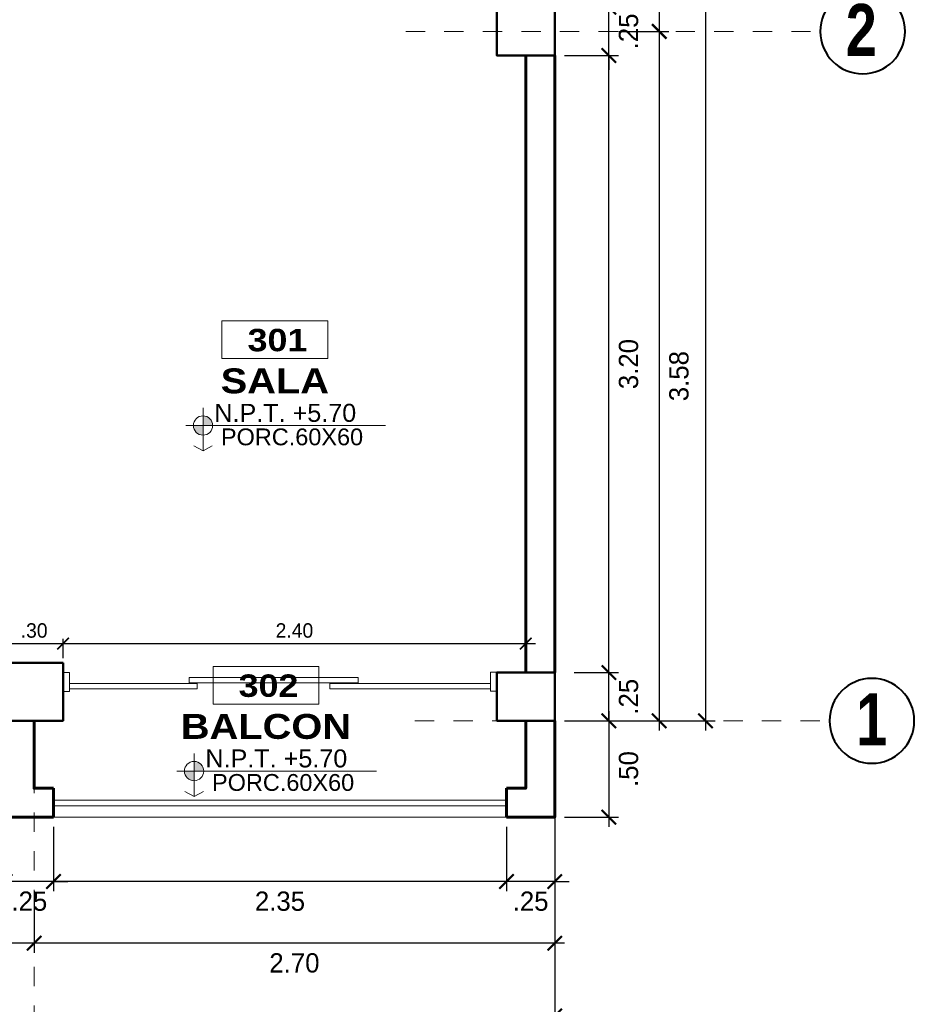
# Model space of a CAD drawing. Header units: metres. Extents: x -13 to 533, y -25 to 219.
# Tile 46 of 99: x 50.26 to 54.9, y -1.47 to 3.64. Entities that reach past the tile are written whole.
import ezdxf
from ezdxf.enums import TextEntityAlignment as Align

# ---------------------------------------------------------------- set-up
doc = ezdxf.new("R2010")
doc.units = ezdxf.units.M
doc.linetypes.add('DASHDOT', pattern=[1, 0.5, -0.25, 0, -0.25])
for name, color, linetype, lineweight in [('COLUMNAS', 5, 'Continuous', 80), ('COTAS', 4, 'Continuous', 13), ('EJES', 251, 'Continuous', 20), ('NPT', 255, 'Continuous', 13), ('Pluma 0.2', 252, 'Continuous', 20), ('PLUMA 0.8', 1, 'Continuous', 60), ('TEXTO', 14, 'Continuous', 40), ('Textos', 7, 'Continuous', 0), ('VANOS', 254, 'Continuous', 20)]:
    doc.layers.add(name, color=color, linetype=linetype, lineweight=lineweight)
doc.styles.add('ARIAL BLACK', font='txt', dxfattribs={"height": 0.1})
doc.styles.add('joe1', font='impact.ttf')
doc.styles.add('STYLE1', font='arial.ttf', dxfattribs={"height": 0.3})
doc.styles.add('TEXTOCENT', font='GOTHIC.TTF')
doc.dimstyles.new('PLANTA50', dxfattribs={"dimscale": 0.5, "dimtxt": 0.2, "dimasz": 0.15, "dimexe": 0.1, "dimexo": 0.1, "dimgap": 0.1, "dimtad": 2, "dimzin": 7, "dimdsep": 46, "dimtxsty": 'TEXTOCENT', "dimblk": 'ARCHTICK', "dimcen": 0.2, "dimdle": 0.1, "dimclrd": 8, "dimclre": 8, "dimclrt": 256, "dimaunit": 1, "dimadec": 0, "dimazin": 0, "dimtfac": 1, "dimtix": 1, "dimtmove": 2, "dimatfit": 3, "dimldrblk": 'ARCHTICK', "dimfxl": 1, "dimtolj": 1, "dimtzin": 0, "dimarcsym": 0})

# ---------------------------------------------------------------- blocks, each defined once
blk = doc.blocks.new('_ARCHTICK')
at = {"color": 0, "linetype": 'ByBlock', "const_width": 0.15}
blk.add_lwpolyline([(-0.5, -0.5), (0.5, 0.5)], dxfattribs=at)
blk = doc.blocks.new('*D373')
at = {"layer": 'COTAS', "color": 8, "lineweight": -2, "transparency": 16777216}
for p, q in [((53.3179, 0.25), (53.3179, 0.325)), ((53.1371, 0.25), (53.3679, 0.25)), ((53.3179, 0), (53.3179, 0.25)), ((53.1371, 0), (53.3679, 0)), ((53.3179, 0), (53.3179, -0.075))]:
    blk.add_line(p, q, dxfattribs=at)
at = {"layer": 'Defpoints', "color": 0, "lineweight": 5, "transparency": 16777216}
for p in [(53.0871, 0.25), (53.3179, 0.25), (53.0871, 0)]:
    blk.add_point(p, dxfattribs=at)
at = {"layer": 'COTAS', "color": 8, "lineweight": -2, "transparency": 16777216, "xscale": 0.075, "yscale": 0.075, "zscale": 0.075}
for p, rotation in [((53.3179, 0.25), 270), ((53.3179, 0), 90)]:
    blk.add_blockref('_ARCHTICK', p, dxfattribs=dict(at, rotation=rotation))
at = {"layer": 'COTAS', "transparency": 16777216, "insert": (53.4204, 0.125), "char_height": 0.1, "attachment_point": 5, "rotation": 90, "style": 'TEXTOCENT'}
blk.add_mtext('\\A1;.25', dxfattribs=at)
blk = doc.blocks.new('*D374')
at = {"layer": 'COTAS', "color": 8, "lineweight": -2, "transparency": 16777216}
for p, q in [((53.8189, 20.05), (53.8189, -0.05)), ((53.0871, 20), (53.8689, 20)), ((53.1371, 0), (53.8689, 0))]:
    blk.add_line(p, q, dxfattribs=at)
at = {"layer": 'Defpoints', "color": 0, "lineweight": 5, "transparency": 16777216}
for p in [(53.0371, 20), (53.0871, 0), (53.8189, 0)]:
    blk.add_point(p, dxfattribs=at)
at = {"layer": 'COTAS', "color": 8, "lineweight": -2, "transparency": 16777216, "xscale": 0.075, "yscale": 0.075, "zscale": 0.075}
for p, rotation in [((53.8189, 20), 90), ((53.8189, 0), 270)]:
    blk.add_blockref('_ARCHTICK', p, dxfattribs=dict(at, rotation=rotation))
at = {"layer": 'COTAS', "transparency": 16777216, "insert": (53.9214, 10), "char_height": 0.1, "attachment_point": 5, "rotation": 90, "style": 'TEXTOCENT'}
blk.add_mtext('\\A1;20.00', dxfattribs=at)
blk = doc.blocks.new('A$C7ABB6997')
at = {"layer": 'EJES', "color": 250, "linetype": 'DASHDOT', "ltscale": 0.01}
blk.add_line((0.22, 0.6), (0.22, 2.75), dxfattribs=at)
at = {"layer": 'EJES', "color": 250, "lineweight": 40}
blk.add_circle((0.22, 2.97), 0.22, dxfattribs=at)
blk = doc.blocks.new('*D375')
at = {"layer": 'COTAS', "color": 8, "lineweight": -2, "transparency": 16777216}
for p, q in [((53.3179, 0.2), (53.3179, 3.5)), ((53.0871, 3.45), (53.3679, 3.45)), ((53.1371, 0.25), (53.3679, 0.25))]:
    blk.add_line(p, q, dxfattribs=at)
at = {"layer": 'Defpoints', "color": 0, "lineweight": 5, "transparency": 16777216}
for p in [(53.0371, 3.45), (53.3179, 3.45), (53.0871, 0.25)]:
    blk.add_point(p, dxfattribs=at)
at = {"layer": 'COTAS', "color": 8, "lineweight": -2, "transparency": 16777216, "xscale": 0.075, "yscale": 0.075, "zscale": 0.075}
for p, rotation in [((53.3179, 3.45), 90), ((53.3179, 0.25), 270)]:
    blk.add_blockref('_ARCHTICK', p, dxfattribs=dict(at, rotation=rotation))
at = {"layer": 'COTAS', "transparency": 16777216, "insert": (53.4204, 1.85), "char_height": 0.1, "attachment_point": 5, "rotation": 90, "style": 'TEXTOCENT'}
blk.add_mtext('\\A1;3.20', dxfattribs=at)
blk = doc.blocks.new('*D376')
at = {"layer": 'COTAS', "color": 8, "lineweight": -2, "transparency": 16777216}
for p, q in [((53.3179, 0.05), (53.3179, -0.55)), ((53.0871, 0), (53.3679, 0)), ((53.0871, -0.5), (53.3679, -0.5))]:
    blk.add_line(p, q, dxfattribs=at)
at = {"layer": 'Defpoints', "color": 0, "lineweight": 5, "transparency": 16777216}
for p in [(53.0371, 0), (53.0371, -0.5), (53.3179, -0.5)]:
    blk.add_point(p, dxfattribs=at)
at = {"layer": 'COTAS', "color": 8, "lineweight": -2, "transparency": 16777216, "xscale": 0.075, "yscale": 0.075, "zscale": 0.075}
for p, rotation in [((53.3179, 0), 90), ((53.3179, -0.5), 270)]:
    blk.add_blockref('_ARCHTICK', p, dxfattribs=dict(at, rotation=rotation))
at = {"layer": 'COTAS', "transparency": 16777216, "insert": (53.4204, -0.25), "char_height": 0.1, "attachment_point": 5, "rotation": 90, "style": 'TEXTOCENT'}
blk.add_mtext('\\A1;.50', dxfattribs=at)
blk = doc.blocks.new('*D377')
at = {"layer": 'COTAS', "color": 8, "lineweight": -2, "transparency": 16777216}
for p, q in [((53.3679, 3.575), (53.6292, 3.575)), ((53.5792, 3.625), (53.5792, -0.05)), ((53.1371, 0), (53.6292, 0))]:
    blk.add_line(p, q, dxfattribs=at)
at = {"layer": 'Defpoints', "color": 0, "lineweight": 5, "transparency": 16777216}
for p in [(53.3179, 3.575), (53.0871, 0), (53.5792, 0)]:
    blk.add_point(p, dxfattribs=at)
at = {"layer": 'COTAS', "color": 8, "lineweight": -2, "transparency": 16777216, "xscale": 0.075, "yscale": 0.075, "zscale": 0.075}
for p, rotation in [((53.5792, 3.575), 90), ((53.5792, 0), 270)]:
    blk.add_blockref('_ARCHTICK', p, dxfattribs=dict(at, rotation=rotation))
at = {"layer": 'COTAS', "transparency": 16777216, "insert": (53.6817, 1.7875), "char_height": 0.1, "attachment_point": 5, "rotation": 90, "style": 'TEXTOCENT'}
blk.add_mtext('\\A1;3.58', dxfattribs=at)
blk = doc.blocks.new('*D378')
at = {"layer": 'COTAS', "color": 8, "lineweight": -2, "transparency": 16777216}
for p, q in [((53.3179, 3.7), (53.3179, 3.775)), ((53.0871, 3.7), (53.3679, 3.7)), ((53.3179, 3.45), (53.3179, 3.7)), ((53.0871, 3.45), (53.3679, 3.45)), ((53.3179, 3.45), (53.3179, 3.375))]:
    blk.add_line(p, q, dxfattribs=at)
at = {"layer": 'Defpoints', "color": 0, "lineweight": 5, "transparency": 16777216}
for p in [(53.0371, 3.7), (53.3179, 3.7), (53.0371, 3.45)]:
    blk.add_point(p, dxfattribs=at)
at = {"layer": 'COTAS', "color": 8, "lineweight": -2, "transparency": 16777216, "xscale": 0.075, "yscale": 0.075, "zscale": 0.075}
for p, rotation in [((53.3179, 3.7), 270), ((53.3179, 3.45), 90)]:
    blk.add_blockref('_ARCHTICK', p, dxfattribs=dict(at, rotation=rotation))
at = {"layer": 'COTAS', "transparency": 16777216, "insert": (53.4204, 3.575), "char_height": 0.1, "attachment_point": 5, "rotation": 90, "style": 'TEXTOCENT'}
blk.add_mtext('\\A1;.25', dxfattribs=at)
blk = doc.blocks.new('*D392')
at = {"layer": 'COTAS', "color": 8, "lineweight": -2, "transparency": 16777216}
for p, q in [((53.5792, 6.425), (53.5792, 3.525)), ((53.3679, 6.375), (53.6292, 6.375)), ((53.3679, 3.575), (53.6292, 3.575))]:
    blk.add_line(p, q, dxfattribs=at)
at = {"layer": 'Defpoints', "color": 0, "lineweight": 5, "transparency": 16777216}
for p in [(53.3179, 6.375), (53.3179, 3.575), (53.5792, 3.575)]:
    blk.add_point(p, dxfattribs=at)
at = {"layer": 'COTAS', "color": 8, "lineweight": -2, "transparency": 16777216, "xscale": 0.075, "yscale": 0.075, "zscale": 0.075}
for p, rotation in [((53.5792, 6.375), 90), ((53.5792, 3.575), 270)]:
    blk.add_blockref('_ARCHTICK', p, dxfattribs=dict(at, rotation=rotation))
at = {"layer": 'COTAS', "transparency": 16777216, "insert": (53.6817, 4.975), "char_height": 0.1, "attachment_point": 5, "rotation": 90, "style": 'TEXTOCENT'}
blk.add_mtext('\\A1;2.80', dxfattribs=at)
blk = doc.blocks.new('*D439')
at = {"layer": 'COTAS', "color": 8, "lineweight": -2, "transparency": 16777216}
for p, q in [((53.0371, -0.2376), (53.0371, -0.8833)), ((52.7871, -0.55), (52.7871, -0.8833)), ((52.7871, -0.8333), (52.7121, -0.8333)), ((53.0371, -0.8333), (52.7871, -0.8333)), ((53.0371, -0.8333), (53.1121, -0.8333))]:
    blk.add_line(p, q, dxfattribs=at)
at = {"layer": 'Defpoints', "color": 0, "lineweight": 5, "transparency": 16777216}
for p in [(53.0371, -0.1876), (52.7871, -0.5), (52.7871, -0.8333)]:
    blk.add_point(p, dxfattribs=at)
at = {"layer": 'COTAS', "color": 8, "lineweight": -2, "transparency": 16777216, "xscale": 0.075, "yscale": 0.075, "zscale": 0.075}
blk.add_blockref('_ARCHTICK', (52.7871, -0.8333), dxfattribs=at)
at = {"layer": 'COTAS', "color": 8, "lineweight": -2, "transparency": 16777216, "xscale": 0.075, "yscale": 0.075, "zscale": 0.075, "rotation": 180}
blk.add_blockref('_ARCHTICK', (53.0371, -0.8333), dxfattribs=at)
at = {"layer": 'COTAS', "transparency": 16777216, "insert": (52.9121, -0.9358), "char_height": 0.1, "attachment_point": 5, "style": 'TEXTOCENT'}
blk.add_mtext('\\A1;.25', dxfattribs=at)
blk = doc.blocks.new('*D440')
at = {"layer": 'COTAS', "color": 8, "lineweight": -2, "transparency": 16777216}
for p, q in [((53.0371, -0.55), (53.0371, -1.2033)), ((50.337, -0.8833), (50.337, -1.2033)), ((53.0871, -1.1533), (50.287, -1.1533))]:
    blk.add_line(p, q, dxfattribs=at)
at = {"layer": 'Defpoints', "color": 0, "lineweight": 5, "transparency": 16777216}
for p in [(53.0371, -0.5), (50.337, -0.8333), (50.337, -1.1533)]:
    blk.add_point(p, dxfattribs=at)
at = {"layer": 'COTAS', "color": 8, "lineweight": -2, "transparency": 16777216, "xscale": 0.075, "yscale": 0.075, "zscale": 0.075, "rotation": 180}
blk.add_blockref('_ARCHTICK', (50.337, -1.1533), dxfattribs=at)
at = {"layer": 'COTAS', "color": 8, "lineweight": -2, "transparency": 16777216, "xscale": 0.075, "yscale": 0.075, "zscale": 0.075}
blk.add_blockref('_ARCHTICK', (53.0371, -1.1533), dxfattribs=at)
at = {"layer": 'COTAS', "transparency": 16777216, "insert": (51.6871, -1.2558), "char_height": 0.1, "attachment_point": 5, "style": 'TEXTOCENT'}
blk.add_mtext('\\A1;2.70', dxfattribs=at)
blk = doc.blocks.new('*D441')
at = {"layer": 'COTAS', "color": 8, "lineweight": -2, "transparency": 16777216}
for p, q in [((47.0371, -0.2376), (47.0371, -1.581)), ((53.0371, -0.2376), (53.0371, -1.581)), ((53.0871, -1.531), (46.9871, -1.531))]:
    blk.add_line(p, q, dxfattribs=at)
at = {"layer": 'Defpoints', "color": 0, "lineweight": 5, "transparency": 16777216}
for p in [(47.0371, -0.1876), (53.0371, -0.1876), (47.0371, -1.531)]:
    blk.add_point(p, dxfattribs=at)
at = {"layer": 'COTAS', "color": 8, "lineweight": -2, "transparency": 16777216, "xscale": 0.075, "yscale": 0.075, "zscale": 0.075, "rotation": 180}
blk.add_blockref('_ARCHTICK', (47.0371, -1.531), dxfattribs=at)
at = {"layer": 'COTAS', "color": 8, "lineweight": -2, "transparency": 16777216, "xscale": 0.075, "yscale": 0.075, "zscale": 0.075}
blk.add_blockref('_ARCHTICK', (53.0371, -1.531), dxfattribs=at)
at = {"layer": 'COTAS', "transparency": 16777216, "insert": (50.0371, -1.6335), "char_height": 0.1, "attachment_point": 5, "style": 'TEXTOCENT'}
blk.add_mtext('\\A1;6.00', dxfattribs=at)
blk = doc.blocks.new('*D442')
at = {"layer": 'COTAS', "color": 8, "lineweight": -2, "transparency": 16777216}
for p, q in [((50.1873, -0.55), (50.1873, -0.8833)), ((50.4371, -0.55), (50.4371, -0.8833)), ((50.1873, -0.8333), (50.1123, -0.8333)), ((50.4371, -0.8333), (50.1873, -0.8333)), ((50.4371, -0.8333), (50.5121, -0.8333))]:
    blk.add_line(p, q, dxfattribs=at)
at = {"layer": 'Defpoints', "color": 0, "lineweight": 5, "transparency": 16777216}
for p in [(50.1873, -0.5), (50.4371, -0.5), (50.1873, -0.8333)]:
    blk.add_point(p, dxfattribs=at)
at = {"layer": 'COTAS', "color": 8, "lineweight": -2, "transparency": 16777216, "xscale": 0.075, "yscale": 0.075, "zscale": 0.075}
blk.add_blockref('_ARCHTICK', (50.1873, -0.8333), dxfattribs=at)
at = {"layer": 'COTAS', "color": 8, "lineweight": -2, "transparency": 16777216, "xscale": 0.075, "yscale": 0.075, "zscale": 0.075, "rotation": 180}
blk.add_blockref('_ARCHTICK', (50.4371, -0.8333), dxfattribs=at)
at = {"layer": 'COTAS', "transparency": 16777216, "insert": (50.3122, -0.9358), "char_height": 0.1, "attachment_point": 5, "style": 'TEXTOCENT'}
blk.add_mtext('\\A1;.25', dxfattribs=at)
blk = doc.blocks.new('*D443')
at = {"layer": 'COTAS', "color": 8, "lineweight": -2, "transparency": 16777216}
for p, q in [((47.0371, -0.55), (47.0371, -1.2033)), ((50.337, -0.8833), (50.337, -1.2033)), ((50.387, -1.1533), (46.9871, -1.1533))]:
    blk.add_line(p, q, dxfattribs=at)
at = {"layer": 'Defpoints', "color": 0, "lineweight": 5, "transparency": 16777216}
for p in [(47.0371, -0.5), (50.337, -0.8333), (47.0371, -1.1533)]:
    blk.add_point(p, dxfattribs=at)
at = {"layer": 'COTAS', "color": 8, "lineweight": -2, "transparency": 16777216, "xscale": 0.075, "yscale": 0.075, "zscale": 0.075, "rotation": 180}
blk.add_blockref('_ARCHTICK', (47.0371, -1.1533), dxfattribs=at)
at = {"layer": 'COTAS', "color": 8, "lineweight": -2, "transparency": 16777216, "xscale": 0.075, "yscale": 0.075, "zscale": 0.075}
blk.add_blockref('_ARCHTICK', (50.337, -1.1533), dxfattribs=at)
at = {"layer": 'COTAS', "transparency": 16777216, "insert": (48.6871, -1.2558), "char_height": 0.1, "attachment_point": 5, "style": 'TEXTOCENT'}
blk.add_mtext('\\A1;3.30', dxfattribs=at)
blk = doc.blocks.new('*D446')
at = {"layer": 'COTAS', "color": 8, "lineweight": -2, "transparency": 16777216}
for p, q in [((50.4371, -0.55), (50.4371, -0.8833)), ((52.7871, -0.55), (52.7871, -0.8833)), ((52.8371, -0.8333), (50.3871, -0.8333))]:
    blk.add_line(p, q, dxfattribs=at)
at = {"layer": 'Defpoints', "color": 0, "lineweight": 5, "transparency": 16777216}
for p in [(50.4371, -0.5), (52.7871, -0.5), (50.4371, -0.8333)]:
    blk.add_point(p, dxfattribs=at)
at = {"layer": 'COTAS', "color": 8, "lineweight": -2, "transparency": 16777216, "xscale": 0.075, "yscale": 0.075, "zscale": 0.075, "rotation": 180}
blk.add_blockref('_ARCHTICK', (50.4371, -0.8333), dxfattribs=at)
at = {"layer": 'COTAS', "color": 8, "lineweight": -2, "transparency": 16777216, "xscale": 0.075, "yscale": 0.075, "zscale": 0.075}
blk.add_blockref('_ARCHTICK', (52.7871, -0.8333), dxfattribs=at)
at = {"layer": 'COTAS', "transparency": 16777216, "insert": (51.6121, -0.9358), "char_height": 0.1, "attachment_point": 5, "style": 'TEXTOCENT'}
blk.add_mtext('\\A1;2.35', dxfattribs=at)
blk = doc.blocks.new('rtyjety')
at = {"layer": 'NPT', "lineweight": 20, "extrusion": (-1.47885e-11, -2.65303e-07, 1)}
h = blk.add_hatch(color=256, dxfattribs=at)
h.paths.add_polyline_path([(-24.4202, -23.5312), (-24.4202, -23.6249), (-24.3264, -23.6249, 0.414214)])
h.paths.add_polyline_path([(-24.4202, -23.6249), (-24.5139, -23.6249, 0.414214), (-24.4202, -23.7187)])
at = {"layer": 'NPT', "lineweight": 20, "extrusion": (-1.2658e-11, -2.65304e-07, 1)}
for p, q in [((-24.4202, -23.4537, 0), (-24.4202, -23.8712, 0)), ((-24.5882, -23.6249, 0), (-22.6454, -23.6249, 0)), ((-24.4202, -23.8712, 0), (-24.5106, -23.8231, 0)), ((-24.4202, -23.8712, 0), (-24.3297, -23.8231, 0))]:
    blk.add_line(p, q, dxfattribs=at)
blk.add_circle((-24.4202, -23.6249, 0), 0.0938, dxfattribs=at)
blk = doc.blocks.new('NOMBRES AMBIENTES DIFER 1')
at = {"layer": 'Textos', "color": 8}
blk.add_lwpolyline([(0.243, 1.342), (1.6, 1.342), (1.6, 0.858), (0.243, 0.858)], close=True, dxfattribs=at)
at = {"layer": 'NPT', "extrusion": (1.2658e-11, 2.65304e-07, 1), "xscale": 1.318472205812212, "yscale": 1.318472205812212, "zscale": 1.318472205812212, "rotation": 359.9999999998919}
blk.add_blockref('rtyjety', (32.197, 31.148, 0), dxfattribs=at)
at = {"layer": 'Textos', "color": 30, "style": 'STYLE1'}
blk.add_text('N.P.T.', height=0.2307, rotation=360, dxfattribs=at).set_placement((0.145, 0.046))
at = {"layer": 'Textos', "color": 8, "style": 'ARIAL BLACK'}
blk.add_attdef('B-300', text='', height=0.287, rotation=360, dxfattribs=at).set_placement((0.954, 0.951), align=Align.CENTER)
at = {"layer": 'Textos', "style": 'ARIAL BLACK'}
blk.add_attdef('NOMBRE', text='', height=0.319, rotation=360, dxfattribs=at).set_placement((1.012, 0.413), align=Align.CENTER)
at = {"layer": 'Textos', "color": 30, "style": 'STYLE1'}
blk.add_attdef('0.00', (1.149, 0.046), '', height=0.231, rotation=360, dxfattribs=at)
at = {"layer": 'Textos', "color": 35, "style": 'STYLE1'}
for tag, p in [('PISO:', (0.186, -0.468)), ('SERIE', (0.161, -0.763)), ('COLOR', (0.119, -1.093))]:
    blk.add_attdef(tag, p, '', height=0.215, rotation=360, dxfattribs=at)
blk = doc.blocks.new('*D559')
at = {"layer": 'COTAS', "color": 251, "linetype": 'Continuous', "lineweight": -2, "transparency": 16777216}
for p, q in [((50.1871, 0.325), (50.1871, 0.4256)), ((50.4871, 0.325), (50.4871, 0.4256)), ((50.1371, 0.4006), (50.5371, 0.4006))]:
    blk.add_line(p, q, dxfattribs=at)
at = {"layer": 'Defpoints', "color": 0, "linetype": 'Continuous', "lineweight": 5, "transparency": 16777216}
for p in [(50.4871, 0.4006), (50.1871, 0.3), (50.4871, 0.3)]:
    blk.add_point(p, dxfattribs=at)
at = {"layer": 'COTAS', "color": 251, "linetype": 'Continuous', "lineweight": -2, "transparency": 16777216, "xscale": 0.06, "yscale": 0.06, "zscale": 0.06, "rotation": 180}
blk.add_blockref('_ARCHTICK', (50.1871, 0.4006), dxfattribs=at)
at = {"layer": 'COTAS', "color": 251, "linetype": 'Continuous', "lineweight": -2, "transparency": 16777216, "xscale": 0.06, "yscale": 0.06, "zscale": 0.06}
blk.add_blockref('_ARCHTICK', (50.4871, 0.4006), dxfattribs=at)
at = {"layer": 'COTAS', "color": 2, "linetype": 'Continuous', "lineweight": 5, "transparency": 16777216, "insert": (50.3371, 0.4681), "char_height": 0.075, "attachment_point": 5}
blk.add_mtext('\\A1;.30', dxfattribs=at)
blk = doc.blocks.new('*D560')
at = {"layer": 'COTAS', "color": 251, "linetype": 'Continuous', "lineweight": -2, "transparency": 16777216}
for p, q in [((50.4871, 0.325), (50.4871, 0.4256)), ((52.8871, 0.275), (52.8871, 0.4256)), ((50.4371, 0.4006), (52.9371, 0.4006))]:
    blk.add_line(p, q, dxfattribs=at)
at = {"layer": 'Defpoints', "color": 0, "linetype": 'Continuous', "lineweight": 5, "transparency": 16777216}
for p in [(52.8871, 0.4006), (50.4871, 0.3), (52.8871, 0.25)]:
    blk.add_point(p, dxfattribs=at)
at = {"layer": 'COTAS', "color": 251, "linetype": 'Continuous', "lineweight": -2, "transparency": 16777216, "xscale": 0.06, "yscale": 0.06, "zscale": 0.06, "rotation": 180}
blk.add_blockref('_ARCHTICK', (50.4871, 0.4006), dxfattribs=at)
at = {"layer": 'COTAS', "color": 251, "linetype": 'Continuous', "lineweight": -2, "transparency": 16777216, "xscale": 0.06, "yscale": 0.06, "zscale": 0.06}
blk.add_blockref('_ARCHTICK', (52.8871, 0.4006), dxfattribs=at)
at = {"layer": 'COTAS', "color": 2, "linetype": 'Continuous', "lineweight": 5, "transparency": 16777216, "insert": (51.6871, 0.4681), "char_height": 0.075, "attachment_point": 5}
blk.add_mtext('\\A1;2.40', dxfattribs=at)

msp = doc.modelspace()

# ---------------------------------------------------------------- linework, layer by layer
at = {"layer": 'COLUMNAS', "linetype": 'Continuous', "lineweight": 50}
for points in [[(53.0371, 3.7), (52.7371, 3.7), (52.7371, 3.45), (53.0371, 3.45)], [(50.4871, 0.3), (50.1871, 0.3), (50.1871, 0), (50.4871, 0)], [(53.0371, 0.25), (52.7371, 0.25), (52.7371, 0), (53.0371, 0)]]:
    msp.add_lwpolyline(points, close=True, dxfattribs=at)
at = {"layer": 'Pluma 0.2'}
for p, q in [((50.5206, 0.25), (50.4871, 0.25)), ((50.5206, 0.1529), (50.5206, 0.25)), ((52.7036, 0.2521), (52.7371, 0.2521)), ((52.7036, 0.1546), (52.7036, 0.2521)), ((52.7371, 0.1546), (52.7371, 0.2521)), ((52.7036, 0.1546), (52.7371, 0.1546)), ((50.5206, 0.1529), (50.4871, 0.1529))]:
    msp.add_line(p, q, dxfattribs=at)
at = {"layer": 'Pluma 0.2', "color": 0}
for points in [[(50.4372, -0.4109), (52.7871, -0.4109)], [(50.4372, -0.4409), (52.7871, -0.4409)], [(50.4372, -0.5), (52.7871, -0.5)]]:
    msp.add_lwpolyline(points, dxfattribs=at)
at = {"layer": 'PLUMA 0.8'}
for points in [[(52.8871, 3.45), (52.8871, 0.25)], [(53.0371, 3.45), (53.0371, 0.25)], [(50.4372, -0.35), (50.3372, -0.35), (50.337, 0.0001)], [(50.4372, -0.5), (50.1873, -0.5), (50.187, 0)], [(53.0371, 0), (53.0371, -0.5), (52.7871, -0.5)], [(52.8871, 0), (52.8871, -0.35), (52.7871, -0.35)], [(50.4372, -0.35), (50.4372, -0.5)], [(52.7871, -0.35), (52.7871, -0.5)]]:
    msp.add_lwpolyline(points, dxfattribs=at)
at = {"layer": 'VANOS', "color": 9, "linetype": 'Continuous', "lineweight": 9}
for points in [[(52.0183, 0.2246), (52.0183, 0.1978), (51.1403, 0.1978), (51.1403, 0.2246)], [(51.1826, 0.1934), (51.1826, 0.1666), (50.5206, 0.1666), (50.5206, 0.1934)], [(52.7036, 0.1933), (52.7036, 0.1665), (51.8703, 0.1665), (51.8703, 0.1933)]]:
    msp.add_lwpolyline(points, close=True, dxfattribs=at)

# ---------------------------------------------------------------- block references
at = {"layer": 'EJES', "ltscale": 0.5, "xscale": -1, "rotation": 270}
for p in [(51.6644, 3.355), (51.7121, -0.22)]:
    msp.add_blockref('A$C7ABB6997', p, dxfattribs=at)
at = {"layer": 'EJES', "ltscale": 0.5, "rotation": 180}
for p in [(50.557, 0.5242), (53.2571, 0.5242)]:
    msp.add_blockref('A$C7ABB6997', p, dxfattribs=at)
at = {"layer": 'TEXTO'}
ref = msp.add_blockref('NOMBRES AMBIENTES DIFER 1', (51.2131, 1.5317), dxfattribs=dict(at, xscale=0.4044226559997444, yscale=0.4044226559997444, zscale=0.4044226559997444))
ref.add_attrib('B-300', '301', dxfattribs={"layer": 'Textos', "color": 8, "height": 0.1162, "rotation": 360, "style": 'ARIAL BLACK'}).set_placement((51.599, 1.9165, 0), align=Align.CENTER)
ref.add_attrib('NOMBRE', 'SALA', dxfattribs={"layer": 'Textos', "height": 0.12912, "rotation": 360, "style": 'ARIAL BLACK'}).set_placement((51.5856, 1.6984, 0), align=Align.CENTER)
ref.add_attrib('0.00', '+5.70', (51.6777, 1.5505, 0), dxfattribs={"layer": 'Textos', "color": 30, "height": 0.09331, "rotation": 360, "style": 'STYLE1'})
ref.add_attrib('PISO:', 'PORC.60X60', (51.306, 1.4289, 0), dxfattribs={"layer": 'Textos', "color": 35, "height": 0.08713, "rotation": 360, "style": 'STYLE1'})
ref = msp.add_blockref('NOMBRES AMBIENTES DIFER 1', (51.1667, -0.2603), dxfattribs=dict(at, xscale=0.4044226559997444, yscale=0.4044226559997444, zscale=0.4044226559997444))
ref.add_attrib('B-300', '302', dxfattribs={"layer": 'Textos', "color": 8, "height": 0.1162, "rotation": 360, "style": 'ARIAL BLACK'}).set_placement((51.5526, 0.1244, 0), align=Align.CENTER)
ref.add_attrib('NOMBRE', 'BALCON', dxfattribs={"layer": 'Textos', "height": 0.12912, "rotation": 360, "style": 'ARIAL BLACK'}).set_placement((51.5393, -0.0936, 0), align=Align.CENTER)
ref.add_attrib('0.00', '+5.70', (51.6314, -0.2416, 0), dxfattribs={"layer": 'Textos', "color": 30, "height": 0.09331, "rotation": 360, "style": 'STYLE1'})
ref.add_attrib('PISO:', 'PORC.60X60', (51.2597, -0.3631, 0), dxfattribs={"layer": 'Textos', "color": 35, "height": 0.08713, "rotation": 360, "style": 'STYLE1'})

# ---------------------------------------------------------------- texts
at = {"layer": 'EJES', "style": 'joe1'}
for s, p in [('2', (54.5466, 3.448)), ('1', (54.6008, -0.127))]:
    msp.add_text(s, height=0.2695, rotation=0.0007, dxfattribs=at).set_placement(p)

# ---------------------------------------------------------------- dimensions: what is measured, and where the dimension line sits
at = {"layer": 'COTAS'}
for base, p1, p2, angle, picture, middle in [((53.8189, 0), (53.0371, 20), (53.0871, 0), 90, '*D374', (53.9214, 10)), ((53.5792, 3.575), (53.3179, 6.375), (53.3179, 3.575), 90, '*D392', (53.6817, 4.975)), ((53.3179, 3.7), (53.0371, 3.45), (53.0371, 3.7), 90, '*D378', (53.4204, 3.575)), ((53.5792099, -0.0000001), (53.3178755, 3.5750001), (53.08709, -0.0000001), 90, '*D377', (53.6817252, 1.7875)), ((53.3179, 3.45), (53.0871, 0.25), (53.0371, 3.45), 270, '*D375', (53.4204, 1.85)), ((53.3179, -0.5), (53.0371, 0), (53.0371, -0.5), 90, '*D376', (53.4204, -0.25)), ((47.0371, -1.531), (53.0371, -0.1876), (47.0371, -0.1876), 180, '*D441', (50.0371, -1.6335)), ((52.7871, -0.8333), (53.0371, -0.1876), (52.7871, -0.5), 180, '*D439', (52.9121, -0.9358)), ((47.0371, -1.1533), (50.337, -0.8333), (47.0371, -0.5), 180, '*D443', (48.6871, -1.2558)), ((50.1873, -0.8333), (50.4371, -0.5), (50.1873, -0.5), 180, '*D442', (50.3122, -0.9358)), ((50.337, -1.1533), (53.0371, -0.5), (50.337, -0.8333), 180, '*D440', (51.6871, -1.2558)), ((50.4371, -0.8333), (52.7871, -0.5), (50.4371, -0.5), 180, '*D446', (51.6121, -0.9358))]:
    dim = msp.add_linear_dim(base=base, p1=p1, p2=p2, angle=angle, dimstyle='PLANTA50', dxfattribs=at)
    dim.commit()
    dim.dimension.update_dxf_attribs({"geometry": picture, "text_midpoint": middle})
at = {"layer": 'COTAS', "linetype": 'Continuous', "lineweight": 5}
for base, p1, p2, picture, middle in [((50.4871, 0.4006), (50.1871, 0.3), (50.4871, 0.3), '*D559', (50.3371, 0.4681)), ((52.8871, 0.4006), (50.4871, 0.3), (52.8871, 0.25), '*D560', (51.6871, 0.4681))]:
    dim = msp.add_linear_dim(base=base, p1=p1, p2=p2, dimstyle='PLANTA50', override={"dimtxt": 0.15, "dimasz": 0.12, "dimexe": 0.05, "dimexo": 0.05, "dimgap": 0.06, "dimtad": 1, "dimtxsty": 'Standard', "dimclrd": 251, "dimclre": 251, "dimclrt": 2}, dxfattribs=at)
    dim.commit()
    dim.dimension.update_dxf_attribs({"geometry": picture, "text_midpoint": middle})
at = {"layer": 'COTAS'}
dim = msp.add_aligned_dim(p1=(53.0871, 0), p2=(53.0871, 0.25), distance=-0.2308, dimstyle='PLANTA50', dxfattribs=at)
dim.commit()
dim.dimension.update_dxf_attribs({"geometry": '*D373', "text_midpoint": (53.4204, 0.125)})

doc.saveas('drawing.dxf')
